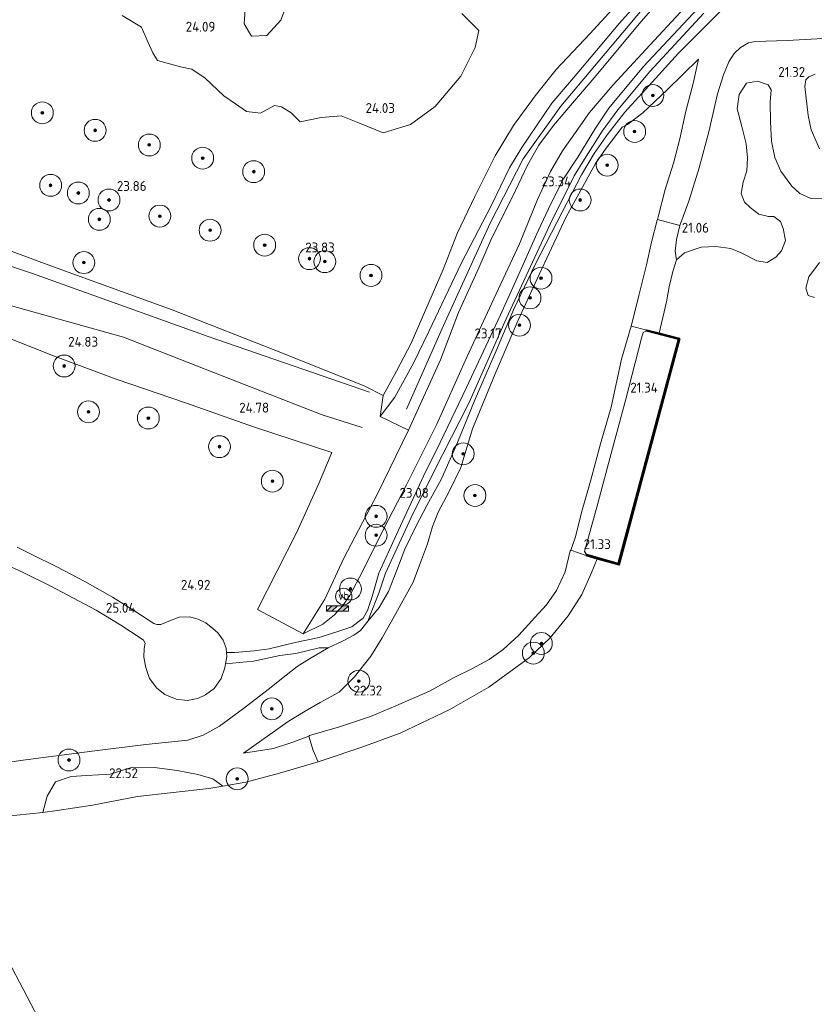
# Model space of a CAD drawing. Header units: metres. Extents: x 185049 to 189876, y 349292 to 352302.
# Tile 243 of 256: x 188096 to 188241, y 351615 to 351795. Entities that reach past the tile are written whole.
import ezdxf
from ezdxf.enums import TextEntityAlignment as Align

# ---------------------------------------------------------------- set-up
doc = ezdxf.new("R2010")
doc.units = ezdxf.units.M
for name, color, linetype, lineweight in [('B-WE-GK-KADEMUUR-G', 150, 'Continuous', 35), ('B-WE-GK-KADEMUUR-GV', 150, 'Continuous', 35), ('B-WE-GR-BOOM-S', 90, 'Continuous', 25), ('B-WE-GR-GRAS-GV', 60, 'Continuous', 13), ('B-WE-GW-OPHOGING_KRUIN-G', 90, 'Continuous', 18), ('B-WE-GW-TALUD_KRUIN-G', 90, 'Continuous', 18), ('B-WE-GW-TALUD_TEEN-G', 90, 'Continuous', 18), ('B-WE-IE-MEUBILAIR_WEGMEUBILAIR-S', 7, 'Continuous', 25), ('B-WE-OB-BEKLEDING_STEEN-GV', 30, 'Continuous', 18), ('B-WE-OG-BREUKLIJN-G', 7, 'Continuous', 18), ('B-WE-OG-HOOGTELIJN-G', 7, 'Continuous', 18), ('B-WE-OG-TERREIN_GROEN-GV', 7, 'Continuous', 18), ('B-WE-OG-WATER_HAVEN-GV', 170, 'Continuous', 18), ('B-WE-OG-WATER_POEL-GV', 7, 'Continuous', 18), ('B-WE-VH-VERHARDING_ASFALT-GV', 252, 'Continuous', 18), ('B-WE-VH-VERHARDING_HALFVERHARDING-GV', 252, 'Continuous', 18), ('X-XX-AL-HOOGTELABEL-S', 7, 'Continuous', 25)]:
    doc.layers.add(name, color=color, linetype=linetype, lineweight=lineweight)
doc.styles.add('NLCS-ISO', font='NLCS-ISO.ttf')
doc.styles.add('NLCS-ISO-ANNOTATIVE-T18', font='NLCS-ISO.ttf', dxfattribs={"height": 1.8})

# ---------------------------------------------------------------- blocks, each defined once
blk = doc.blocks.new('SAL-HOOGTELABEL-SO')
at = {"color": 0, "linetype": 'ByBlock', "lineweight": -2, "style": 'NLCS-ISO-ANNOTATIVE-T18'}
blk.add_attdef('HOOGTE', text='', height=1.8, dxfattribs=at).set_placement((2.79, 0), align=Align.RIGHT)
blk = doc.blocks.new('SGR-BOOM_01-SO')
at = {"linetype": 'ByBlock', "lineweight": 18}
h = blk.add_hatch(color=0, dxfattribs=at)
h.dxf.hatch_style = 1
edge = h.paths.add_edge_path()
edge.add_arc((0, 0), 0.25, 0, 360)
at = {"color": 0, "linetype": 'ByBlock', "lineweight": 18}
for radius in [2, 0.25]:
    blk.add_circle((0, 0), radius, dxfattribs=at)
blk = doc.blocks.new('SIE-WEG_SLAGBOOM-SO')
at = {"linetype": 'ByBlock', "lineweight": 18}
h = blk.add_hatch(color=0, dxfattribs=at)
h.dxf.hatch_style = 1
h.paths.add_polyline_path([(0, 0.5), (-1, 0.5), (-2, -0.5), (-1, -0.5)])
h.paths.add_polyline_path([(2, 0.5), (1, 0.5), (0, -0.5), (1, -0.5)])
at = {"color": 0, "linetype": 'ByBlock', "lineweight": 18}
blk.add_lwpolyline([(-2, 0.5), (2, 0.5), (2, -0.5), (-2, -0.5)], close=True, dxfattribs=at)
for points in [[(-2, -0.5), (-1, 0.5)], [(-1, -0.5), (0, 0.5)], [(0, -0.5), (1, 0.5)], [(1, -0.5), (2, 0.5)]]:
    blk.add_lwpolyline(points, dxfattribs=at)
blk = doc.blocks.new('SIE-WEG_PAAL_VERKEERSBORD-SO')
at = {"color": 0, "linetype": 'ByBlock', "lineweight": 18}
blk.add_circle((0, 0), 1.5, dxfattribs=at)
at = {"color": 0, "linetype": 'ByBlock', "lineweight": 18, "style": 'NLCS-ISO'}
blk.add_text('vb', height=1.5, dxfattribs=at).set_placement((0, 0.13), align=Align.MIDDLE_CENTER)

msp = doc.modelspace()

# ---------------------------------------------------------------- linework, layer by layer
at = {"layer": 'B-WE-GK-KADEMUUR-G'}
msp.add_polyline3d([(188199.62, 351697.409, 21.323), (188201.573, 351696.835, 21.288), (188205.449, 351695.752, 21.304), (188216.483, 351736.92, 21.304), (188212.863, 351737.874, 21.319), (188210.639, 351738.419, 21.319)], dxfattribs=at)
at = {"layer": 'B-WE-GK-KADEMUUR-GV'}
msp.add_polyline3d([(188216.605, 351736.991, 20.878), (188205.52, 351695.628, 20.886), (188201.529, 351696.731, 20.882), (188199.523, 351697.359, 21.304), (188199.564, 351697.503, 21.304), (188205.379, 351695.876, 21.304), (188216.36, 351736.848, 21.304), (188210.56, 351738.375, 21.304), (188210.599, 351738.513, 21.304), (188212.874, 351737.971, 20.882)], close=True, dxfattribs=at)
at = {"layer": 'B-WE-GR-GRAS-GV'}
for points in [[(188078.804, 351833.118, 24.017), (188101.196, 351827.62, 24.107), (188125.418, 351821.571, 24.1), (188151.777, 351815.023, 24.103), (188173.498, 351809.552, 24.127), (188198.082, 351803.513, 24.509), (188207.785, 351800.986, 24.82), (188200.181, 351792.65, 24.545), (188194.007, 351786.136, 24.332), (188190.171, 351781.33, 24.186), (188186.241, 351775.87, 24.044), (188182.875, 351770.372, 24.076), (188179.227, 351763.058, 23.989), (188175.961, 351756.145, 23.997), (188173.392, 351749.578, 24.076), (188167.51, 351736.166, 24.037), (188164.879, 351731.015, 23.958), (188162.439, 351726.575, 24.237), (188159.042, 351728.266, 24.202), (188143.986, 351734.284, 24.08), (188123.819, 351742.204, 24.017), (188102.18, 351750.104, 23.93), (188072.397, 351761.081, 23.911)], [(188218.777, 351805.522, 25.407), (188209.214, 351794.48, 25.415), (188201.315, 351785.022, 25.423), (188197.016, 351779.973, 25.45), (188193.518, 351775.926, 25.427), (188190.872, 351772.278, 25.391), (188188.764, 351768.675, 25.34), (188186.035, 351762.849, 25.372), (188182.236, 351755.25, 25.379), (188179.886, 351749.92, 25.368), (188176.174, 351741.745, 25.301), (188172.908, 351733.089, 25.167), (188167.06, 351720.25, 24.903), (188161.841, 351722.738, 24.867), (188164.536, 351726.241, 25.104), (188168.047, 351732.575, 25.112), (188170.745, 351738.255, 25.167), (188176.706, 351750.789, 25.21), (188182.227, 351761.373, 25.305), (188185.505, 351768.165, 25.356), (188187.748, 351771.909, 25.328), (188190.42, 351775.864, 25.336), (188193.264, 351779.961, 25.391), (188197.193, 351784.585, 25.419), (188205.594, 351794.615, 25.454), (188216.497, 351806.784, 25.541)], [(188216.497, 351806.784, 25.541), (188205.594, 351794.615, 25.454), (188197.193, 351784.585, 25.419), (188193.264, 351779.961, 25.391), (188190.42, 351775.864, 25.336), (188187.748, 351771.909, 25.328), (188185.505, 351768.165, 25.356), (188182.227, 351761.373, 25.305), (188176.706, 351750.789, 25.21), (188170.745, 351738.255, 25.167), (188168.047, 351732.575, 25.112), (188164.536, 351726.241, 25.104), (188161.841, 351722.738, 24.867), (188162.439, 351726.575, 24.237), (188164.879, 351731.015, 23.958), (188167.51, 351736.166, 24.037), (188173.392, 351749.578, 24.076), (188175.961, 351756.145, 23.997), (188179.227, 351763.058, 23.989), (188182.875, 351770.372, 24.076), (188186.241, 351775.87, 24.044), (188190.171, 351781.33, 24.186), (188194.007, 351786.136, 24.332), (188200.181, 351792.65, 24.545), (188207.785, 351800.986, 24.82)], [(188218.337, 351798.294, 23.324), (188211.913, 351791.438, 23.355), (188204.411, 351783.25, 23.489), (188200.115, 351778.296, 23.493), (188197.683, 351774.829, 23.43), (188195.214, 351771.272, 23.41), (188192.97, 351767.523, 23.406), (188190.636, 351762.37, 23.363), (188187.325, 351754.29, 23.343), (188182.204, 351743.32, 23.284), (188177.374, 351732.899, 23.198), (188172.217, 351721.337, 23.178), (188166.667, 351710.236, 23.095), (188162.535, 351702.298, 23.08), (188158.697, 351694.524, 23.237), (188156.348, 351690.045, 23.391), (188155.044, 351688.226, 23.525), (188153.504, 351686.482, 23.765), (188151.373, 351684.772, 24.111), (188147.761, 351683.066, 24.93), (188151.72, 351689.373, 24.934), (188155.206, 351696.839, 24.946), (188161.292, 351708.464, 24.887), (188167.06, 351720.25, 24.903), (188172.908, 351733.089, 25.167), (188176.174, 351741.745, 25.301), (188179.886, 351749.92, 25.368), (188182.236, 351755.25, 25.379), (188186.035, 351762.849, 25.372), (188188.764, 351768.675, 25.34), (188190.872, 351772.278, 25.391), (188193.518, 351775.926, 25.427), (188197.016, 351779.973, 25.45), (188201.315, 351785.022, 25.423), (188209.214, 351794.48, 25.415), (188218.777, 351805.522, 25.407)], [(188090.258, 351738.533, 24.832), (188102.177, 351733.834, 24.828), (188113.628, 351729.553, 24.836), (188126.26, 351725.262, 24.808), (188138.925, 351720.774, 24.804), (188153.009, 351716.15, 24.879), (188150.671, 351710.519, 25.009), (188146.611, 351701.632, 25.163), (188139.432, 351687.51, 25.104), (188147.761, 351683.066, 24.93), (188151.373, 351684.772, 24.111), (188153.504, 351686.482, 23.765), (188155.044, 351688.226, 23.525), (188156.348, 351690.045, 23.391), (188158.697, 351694.524, 23.237), (188162.535, 351702.298, 23.08), (188166.667, 351710.236, 23.095), (188172.217, 351721.337, 23.178), (188177.374, 351732.899, 23.198), (188182.204, 351743.32, 23.284), (188187.325, 351754.29, 23.343), (188190.636, 351762.37, 23.363), (188192.97, 351767.523, 23.406), (188195.214, 351771.272, 23.41), (188197.683, 351774.829, 23.43), (188200.115, 351778.296, 23.493), (188204.411, 351783.25, 23.489), (188211.913, 351791.438, 23.355), (188218.337, 351798.294, 23.324)], [(188219.957, 351797.362, 23.206), (188209.983, 351786.662, 23.243), (188203.655, 351779.061, 23.266), (188201.243, 351775.425, 23.281), (188197.993, 351770.122, 23.243), (188195.346, 351766.187, 23.198), (188193.1, 351761.716, 23.116), (188190.718, 351756.645, 23.042), (188186.96, 351748.17, 22.959), (188183.84, 351741.296, 23.004), (188177.668, 351728.017, 22.892), (188172.805, 351718.008, 22.952), (188169.787, 351711.836, 22.9), (188164.856, 351701.192, 22.818), (188161.635, 351694.119, 22.959), (188160.424, 351689.88, 23.087), (188159.551, 351687.31, 23.213), (188158.746, 351685.876, 23.266), (188157.81, 351685.176, 23.445), (188156.706, 351684.31, 23.647), (188154.701, 351683.646, 23.863), (188150.724, 351682.385, 24.296), (188146.313, 351681.426, 24.797), (188141.569, 351680.3, 24.924), (188138.863, 351679.905, 24.924), (188135.289, 351679.612, 24.871), (188133.786, 351679.646, 24.982), (188133.736, 351680.425, 24.98), (188133.176, 351681.88, 24.98), (188132.176, 351683.233, 24.98), (188131.307, 351684.016, 24.98), (188130.017, 351685.023, 24.98), (188128.585, 351685.691, 24.972), (188127.036, 351686.123, 24.988), (188125.135, 351686.108, 25.023), (188123.233, 351685.357, 25.031), (188121.794, 351684.731, 25.055), (188121.052, 351684.718, 25.047), (188120.474, 351684.943, 25.047), (188116.824, 351687.275, 25.051), (188112.927, 351689.713, 25.023), (188107.867, 351692.584, 25.003), (188102.754, 351695.269, 24.995), (188098.351, 351697.484, 24.995), (188095.519, 351698.86, 24.995)], [(188144.999, 351798.499, 23.964), (188143.685, 351795.121, 24.05), (188141.144, 351792.36, 24.239), (188138.377, 351792.212, 24.239), (188136.999, 351794.443, 24.256), (188137.315, 351798.899, 24.273)], [(188084.602, 351658.119, 24.663), (188096.138, 351659.9, 24.706), (188109.254, 351661.585, 24.769), (188119.038, 351662.799, 24.84), (188126.701, 351663.639, 24.824), (188129.51, 351664.542, 24.883), (188132.508, 351666.174, 24.883), (188136.862, 351669.368, 24.883), (188141.402, 351672.896, 24.903), (188144.706, 351675.477, 24.99), (188146.72, 351677.044, 25.045), (188148.943, 351678.448, 24.938), (188152.334, 351680.499, 24.37), (188154.952, 351681.722, 23.984), (188157.026, 351682.79, 23.765), (188158.285, 351683.659, 23.584), (188159.66, 351685.4, 23.434), (188161.68, 351687.853, 23.356), (188163.392, 351690.799, 23.08), (188164.891, 351694.651, 23.036), (188166.4, 351698.479, 22.985), (188168.383, 351702.642, 22.946), (188170.386, 351706.45, 22.954), (188173.055, 351711.355, 22.902), (188176.02, 351717.998, 22.918), (188179.254, 351725.884, 22.985), (188183.045, 351734.712, 23.095), (188186.262, 351742.199, 23.182), (188190.268, 351750.638, 23.213), (188195.102, 351760.097, 23.292), (188198.659, 351766.907, 23.328), (188200.947, 351770.766, 23.332), (188203.564, 351774.462, 23.304), (188206.584, 351778.329, 23.265), (188210.94, 351783.119, 23.241), (188216.415, 351789.104, 23.158), (188223.716, 351796.398, 23.048)], [(188114.718, 351796.025, 23.981), (188118.248, 351793.867, 24.067), (188119.395, 351791.175, 24.033), (188120.313, 351789.175, 24.016), (188121.156, 351787.79, 23.964), (188125.38, 351786.629, 23.964), (188127.454, 351786.164, 23.93), (188129.909, 351784.545, 23.861), (188133.283, 351781.311, 23.93), (188135.432, 351779.846, 23.947), (188137.427, 351778.459, 24.067), (188139.962, 351778.147, 24.084), (188142.578, 351779.524, 24.067), (188143.807, 351779.291, 24.067), (188145.572, 351778.212, 24.067), (188147.259, 351776.595, 24.136), (188151.103, 351777.355, 24.067), (188154.715, 351777.655, 24.033), (188158.093, 351776.342, 24.033), (188162.393, 351774.566, 24.084), (188167.391, 351776.093, 24.067), (188171.931, 351779.387, 24.084), (188176.63, 351784.91, 24.136), (188179.253, 351790.13, 24.187), (188179.874, 351793.28, 24.222), (188176.807, 351796.359, 24.222)], [(188223.716, 351796.398, 23.048), (188216.415, 351789.104, 23.158), (188210.94, 351783.119, 23.241), (188206.584, 351778.329, 23.265), (188203.564, 351774.462, 23.304), (188200.947, 351770.766, 23.332), (188198.659, 351766.907, 23.328), (188195.102, 351760.097, 23.292), (188190.268, 351750.638, 23.213), (188186.262, 351742.199, 23.182), (188183.045, 351734.712, 23.095), (188179.254, 351725.884, 22.985), (188176.02, 351717.998, 22.918), (188173.055, 351711.355, 22.902), (188170.386, 351706.45, 22.954), (188168.383, 351702.642, 22.946), (188166.4, 351698.479, 22.985), (188164.891, 351694.651, 23.036), (188163.392, 351690.799, 23.08), (188161.68, 351687.853, 23.356), (188159.66, 351685.4, 23.434), (188159.989, 351686.347, 23.464), (188161.641, 351690.487, 23.123), (188162.849, 351694.1, 22.982), (188164.225, 351697.17, 22.93), (188167.545, 351704.276, 22.937), (188171.67, 351712.65, 22.974), (188178.108, 351725.295, 22.974), (188184.886, 351740.61, 23.042), (188193.339, 351758.76, 23.109), (188195.586, 351763.231, 23.101), (188197.329, 351766.701, 23.139), (188199.206, 351769.769, 23.191), (188202.422, 351774.839, 23.161), (188205.302, 351778.74, 23.124), (188211.161, 351785.742, 23.154), (188221.035, 351796.409, 23.131)], [(188244.995, 351791.925, 21), (188236.261, 351791.431, 20.957), (188230.43, 351791.237, 20.914), (188229.168, 351791.008, 20.941), (188227.692, 351790.137, 20.985), (188226.568, 351789.08, 20.969), (188225.606, 351787.515, 20.937), (188224.601, 351785.184, 20.929), (188223.504, 351781.702, 20.985), (188221.93, 351774.736, 20.973), (188220.176, 351768.173, 20.988), (188218.294, 351762.054, 21.004), (188216.641, 351757.62, 21.071), (188212.573, 351758.729, 21.989), (188212.699, 351759.214, 21.973), (188213.944, 351764.179, 21.965), (188215.45, 351768.992, 21.922), (188216.614, 351773.468, 21.926), (188217.757, 351778.518, 21.926), (188219.086, 351783.56, 21.93), (188220.058, 351788.048, 21.871), (188214.297, 351782.42, 21.941), (188209.845, 351778.204, 21.969), (188207.067, 351776.068, 21.938), (188206.122, 351775.566, 21.941), (188203.14, 351771.78, 21.949), (188201.222, 351768.933, 21.934), (188198.815, 351764.644, 21.969), (188195.853, 351759.193, 21.953), (188193.162, 351753.49, 21.949), (188190.528, 351747.864, 21.949), (188187.092, 351740.316, 21.882), (188182.871, 351730.52, 21.808), (188178.721, 351720.482, 21.855), (188176.578, 351713.434, 22.067), (188174.501, 351709.049, 22.17), (188172.465, 351705.287, 22.253), (188171.435, 351702.621, 22.241), (188170.49, 351699.501, 22.197), (188169.389, 351696.536, 22.146), (188167.887, 351692.491, 22.15), (188164.741, 351686.754, 22.241), (188162.229, 351682.297, 22.323), (188160.133, 351678.972, 22.548), (188157.157, 351675.207, 22.674), (188154.383, 351672.395, 22.772), (188150.893, 351670.517, 22.855), (188148.176, 351668.935, 23.001), (188145.037, 351667.035, 23.052), (188136.891, 351661.252, 22.926), (188142.395, 351662.104, 22.654), (188145.694, 351663.155, 22.56), (188148.796, 351664.35, 22.607), (188149.636, 351661.745, 21.685), (188150.504, 351659.65, 20.882), (188143.459, 351657.609, 20.886), (188137.338, 351655.958, 20.886), (188133.114, 351655.225, 20.886), (188131.288, 351656.563, 21.504), (188128.519, 351657.361, 22.234), (188124.752, 351658.08, 23.265), (188120.601, 351658.605, 23.523), (188116.605, 351658.67, 23.626), (188112.536, 351657.428, 23.66), (188108.272, 351657.146, 23.429), (188105.391, 351656.945, 23.514), (188102.513, 351655.976, 23.128), (188101.022, 351653.359, 22.784), (188100.224, 351650.398, 20.886), (188093.07, 351649.654, 20.886)], [(188093.037, 351695.897, 25.011), (188096.61, 351694.249, 25.019), (188101.671, 351691.735, 25.015), (188105.798, 351689.538, 25.015), (188109.983, 351687.332, 25.023), (188114.437, 351684.592, 25.031), (188117.975, 351682.303, 25.031), (188118.631, 351681.855, 25.031), (188118.897, 351681.358, 25.031), (188118.738, 351680.38, 25.027), (188118.699, 351678.752, 25.031), (188119.021, 351676.897, 25.003), (188119.699, 351674.877, 24.964), (188121.042, 351673.137, 24.96), (188122.536, 351671.952, 24.956), (188124.57, 351671.076, 24.956), (188126.612, 351670.866, 24.972), (188128.512, 351671.195, 24.992), (188129.966, 351671.905, 24.992), (188131.517, 351673.073, 24.992), (188132.797, 351674.906, 24.995), (188133.47, 351676.815, 24.995), (188133.597, 351677.542, 24.991), (188138.737, 351678.052, 24.879), (188143.515, 351679.078, 24.864), (188146.455, 351679.439, 24.767), (188150.731, 351680.466, 24.438), (188152.334, 351680.499, 24.37), (188148.943, 351678.448, 24.938), (188146.72, 351677.044, 25.045), (188144.706, 351675.477, 24.99), (188141.402, 351672.896, 24.903), (188136.862, 351669.368, 24.883), (188132.508, 351666.174, 24.883), (188129.51, 351664.542, 24.883), (188126.701, 351663.639, 24.824), (188119.038, 351662.799, 24.84), (188109.254, 351661.585, 24.769), (188096.138, 351659.9, 24.706), (188084.602, 351658.119, 24.663)]]:
    msp.add_polyline3d(points, dxfattribs=at)
for points in [[(188142.395, 351662.104, 22.654), (188136.891, 351661.252, 22.926), (188145.037, 351667.035, 23.052), (188148.176, 351668.935, 23.001), (188150.893, 351670.517, 22.855), (188154.383, 351672.395, 22.772), (188157.157, 351675.207, 22.674), (188160.133, 351678.972, 22.548), (188162.229, 351682.297, 22.323), (188164.741, 351686.754, 22.241), (188167.887, 351692.491, 22.15), (188169.389, 351696.536, 22.146), (188170.49, 351699.501, 22.197), (188171.435, 351702.621, 22.241), (188172.465, 351705.287, 22.253), (188174.501, 351709.049, 22.17), (188176.578, 351713.434, 22.067), (188178.721, 351720.482, 21.855), (188182.871, 351730.52, 21.808), (188187.092, 351740.316, 21.882), (188190.528, 351747.864, 21.949), (188193.162, 351753.49, 21.949), (188195.853, 351759.193, 21.953), (188198.815, 351764.644, 21.969), (188201.222, 351768.933, 21.934), (188203.14, 351771.78, 21.949), (188206.122, 351775.566, 21.941), (188207.067, 351776.068, 21.938), (188209.845, 351778.204, 21.969), (188214.297, 351782.42, 21.941), (188220.058, 351788.048, 21.871), (188219.086, 351783.56, 21.93), (188217.757, 351778.518, 21.926), (188216.614, 351773.468, 21.926), (188215.45, 351768.992, 21.922), (188213.944, 351764.179, 21.965), (188212.699, 351759.214, 21.973), (188212.573, 351758.729, 21.989), (188212.483, 351758.583, 21.989), (188211.446, 351754.591, 21.977), (188210.555, 351750.433, 21.934), (188209.127, 351744.823, 21.918), (188207.831, 351739.686, 21.91), (188207.746, 351739.214, 21.934), (188206, 351733.183, 21.981), (188204.067, 351724.465, 21.965), (188202.104, 351717.758, 21.981), (188200.297, 351710.914, 22.02), (188198.799, 351705.641, 21.973), (188197.48, 351700.552, 21.989), (188196.69, 351698.314, 22.028), (188196.606, 351698.177, 22.028), (188195.696, 351694.344, 22.02), (188194.112, 351690.971, 22.02), (188192.287, 351688.32, 22.02), (188190.162, 351686, 22.016), (188187.204, 351682.818, 22.012), (188184.315, 351680.188, 22.032), (188181.761, 351678.339, 22.02), (188178.624, 351676.629, 22.02), (188175.4, 351675.044, 22.016), (188170.91, 351672.552, 22.044), (188164.733, 351669.906, 22.06), (188160.12, 351667.962, 22.28), (188154.448, 351666.038, 22.453), (188148.945, 351664.445, 22.603), (188148.796, 351664.35, 22.607), (188145.694, 351663.155, 22.56)], [(188199.564, 351697.503, 21.304), (188199.523, 351697.359, 21.304), (188196.69, 351698.314, 22.028), (188197.48, 351700.552, 21.989), (188198.799, 351705.641, 21.973), (188200.297, 351710.914, 22.02), (188202.104, 351717.758, 21.981), (188204.067, 351724.465, 21.965), (188206, 351733.183, 21.981), (188207.746, 351739.214, 21.934), (188210.599, 351738.513, 21.304), (188210.56, 351738.375, 21.304), (188209.946, 351738.057, 21.374), (188209.646, 351737.042, 21.37), (188206.789, 351725.888, 21.363), (188204.322, 351716.892, 21.315), (188201.436, 351706.183, 21.339), (188199.191, 351698.058, 21.398)], [(188216.36, 351736.848, 21.304), (188205.379, 351695.876, 21.304), (188199.564, 351697.503, 21.304), (188199.191, 351698.058, 21.398), (188201.436, 351706.183, 21.339), (188204.322, 351716.892, 21.315), (188206.789, 351725.888, 21.363), (188209.646, 351737.042, 21.37), (188209.946, 351738.057, 21.374), (188210.56, 351738.375, 21.304)]]:
    msp.add_polyline3d(points, close=True, dxfattribs=at)
at = {"layer": 'B-WE-GW-OPHOGING_KRUIN-G'}
msp.add_polyline3d([(188226.705, 351824.434, 25.637), (188224.338, 351814.523, 25.557), (188207.174, 351794.021, 25.501), (188194.887, 351779.414, 25.494), (188187.991, 351769.824, 25.494), (188181.992, 351758.069, 25.494), (188173.428, 351739.368, 25.257), (188166.655, 351724.049, 25.123)], dxfattribs=at)
at = {"layer": 'B-WE-GW-TALUD_KRUIN-G'}
for points in [[(188229.77, 351818.298, 25.399), (188218.777, 351805.522, 25.407), (188209.214, 351794.48, 25.415), (188201.315, 351785.022, 25.423), (188197.016, 351779.973, 25.45), (188193.518, 351775.926, 25.427), (188190.872, 351772.278, 25.391), (188188.764, 351768.675, 25.34), (188186.035, 351762.849, 25.372), (188182.236, 351755.25, 25.379), (188179.886, 351749.92, 25.368), (188176.174, 351741.745, 25.301), (188172.908, 351733.089, 25.167), (188167.06, 351720.25, 24.903)], [(188239.498, 351814.311, 22.843), (188235.818, 351809.602, 22.95), (188230.572, 351803.623, 22.997), (188223.716, 351796.398, 23.048), (188216.415, 351789.104, 23.158), (188210.94, 351783.119, 23.241), (188206.584, 351778.329, 23.265), (188203.564, 351774.462, 23.304), (188200.947, 351770.766, 23.332), (188198.659, 351766.907, 23.328), (188195.102, 351760.097, 23.292), (188190.268, 351750.638, 23.213), (188186.262, 351742.199, 23.182), (188183.045, 351734.712, 23.095), (188179.254, 351725.884, 22.985), (188176.02, 351717.998, 22.918), (188173.055, 351711.355, 22.902), (188170.386, 351706.45, 22.954), (188168.383, 351702.642, 22.946), (188166.4, 351698.479, 22.985), (188164.891, 351694.651, 23.036), (188163.392, 351690.799, 23.08)], [(188161.841, 351722.738, 24.867), (188164.536, 351726.241, 25.104), (188168.047, 351732.575, 25.112), (188170.745, 351738.255, 25.167), (188176.706, 351750.789, 25.21), (188182.227, 351761.373, 25.305), (188185.505, 351768.165, 25.356), (188187.748, 351771.909, 25.328), (188190.42, 351775.864, 25.336), (188193.264, 351779.961, 25.391), (188197.193, 351784.585, 25.419), (188205.594, 351794.615, 25.454), (188216.497, 351806.784, 25.541), (188219.875, 351811.105, 25.525)], [(188220.058, 351788.048, 21.871), (188219.086, 351783.56, 21.93), (188217.757, 351778.518, 21.926), (188216.614, 351773.468, 21.926), (188215.45, 351768.992, 21.922), (188213.944, 351764.179, 21.965), (188212.699, 351759.214, 21.973), (188212.573, 351758.729, 21.989)], [(188212.573, 351758.729, 21.989), (188212.483, 351758.583, 21.989), (188211.446, 351754.591, 21.977), (188210.555, 351750.433, 21.934), (188209.127, 351744.823, 21.918), (188207.831, 351739.686, 21.91), (188207.746, 351739.214, 21.934)], [(188207.746, 351739.214, 21.934), (188206, 351733.183, 21.981), (188204.067, 351724.465, 21.965), (188202.104, 351717.758, 21.981), (188200.297, 351710.914, 22.02), (188198.799, 351705.641, 21.973), (188197.48, 351700.552, 21.989), (188196.69, 351698.314, 22.028)], [(188167.06, 351720.25, 24.903), (188161.292, 351708.464, 24.887), (188155.206, 351696.839, 24.946), (188151.72, 351689.373, 24.934), (188147.761, 351683.066, 24.93)], [(188196.69, 351698.314, 22.028), (188196.606, 351698.177, 22.028), (188195.696, 351694.344, 22.02), (188194.112, 351690.971, 22.02), (188192.287, 351688.32, 22.02), (188190.162, 351686, 22.016), (188187.204, 351682.818, 22.012), (188184.315, 351680.188, 22.032), (188181.761, 351678.339, 22.02), (188178.624, 351676.629, 22.02), (188175.4, 351675.044, 22.016), (188170.91, 351672.552, 22.044), (188164.733, 351669.906, 22.06), (188160.12, 351667.962, 22.28), (188154.448, 351666.038, 22.453), (188148.945, 351664.445, 22.603), (188148.796, 351664.35, 22.607)], [(188148.943, 351678.448, 24.938), (188152.334, 351680.499, 24.37), (188154.952, 351681.722, 23.984), (188157.026, 351682.79, 23.765), (188158.285, 351683.659, 23.584), (188159.66, 351685.4, 23.434), (188161.68, 351687.853, 23.356), (188163.392, 351690.799, 23.08)], [(188148.943, 351678.448, 24.938), (188146.72, 351677.044, 25.045), (188144.706, 351675.477, 24.99), (188141.402, 351672.896, 24.903), (188136.862, 351669.368, 24.883), (188132.508, 351666.174, 24.883), (188129.51, 351664.542, 24.883), (188126.701, 351663.639, 24.824), (188119.038, 351662.799, 24.84), (188109.254, 351661.585, 24.769), (188096.138, 351659.9, 24.706), (188084.602, 351658.119, 24.663)], [(188148.796, 351664.35, 22.607), (188145.694, 351663.155, 22.56), (188142.395, 351662.104, 22.654), (188136.891, 351661.252, 22.926)]]:
    msp.add_polyline3d(points, dxfattribs=at)
at = {"layer": 'B-WE-GW-TALUD_TEEN-G'}
for points in [[(188147.761, 351683.066, 24.93), (188151.373, 351684.772, 24.111), (188153.504, 351686.482, 23.765), (188155.044, 351688.226, 23.525), (188156.348, 351690.045, 23.391), (188158.697, 351694.524, 23.237), (188162.535, 351702.298, 23.08), (188166.667, 351710.236, 23.095), (188172.217, 351721.337, 23.178), (188177.374, 351732.899, 23.198), (188182.204, 351743.32, 23.284), (188187.325, 351754.29, 23.343), (188190.636, 351762.37, 23.363), (188192.97, 351767.523, 23.406), (188195.214, 351771.272, 23.41), (188197.683, 351774.829, 23.43), (188200.115, 351778.296, 23.493), (188204.411, 351783.25, 23.489), (188211.913, 351791.438, 23.355), (188218.337, 351798.294, 23.324), (188223.908, 351804.745, 23.249), (188233.554, 351816.589, 23.166)], [(188219.875, 351811.105, 25.525), (188214.577, 351807.229, 25.127), (188209.804, 351803.199, 24.804), (188207.785, 351800.986, 24.82), (188200.181, 351792.65, 24.545), (188194.007, 351786.136, 24.332), (188190.171, 351781.33, 24.186), (188186.241, 351775.87, 24.044), (188182.875, 351770.372, 24.076), (188179.227, 351763.058, 23.989), (188175.961, 351756.145, 23.997), (188173.392, 351749.578, 24.076), (188167.51, 351736.166, 24.037), (188164.879, 351731.015, 23.958), (188162.439, 351726.575, 24.237)], [(188216.641, 351757.62, 21.071), (188218.294, 351762.054, 21.004), (188220.176, 351768.173, 20.988), (188221.93, 351774.736, 20.973), (188223.504, 351781.702, 20.985), (188224.601, 351785.184, 20.929), (188225.606, 351787.515, 20.937), (188226.568, 351789.08, 20.969), (188227.692, 351790.137, 20.985), (188229.168, 351791.008, 20.941), (188230.43, 351791.237, 20.914), (188236.261, 351791.431, 20.957), (188244.995, 351791.925, 21), (188258.372, 351792.239, 20.933)], [(188220.058, 351788.048, 21.871), (188214.297, 351782.42, 21.941), (188209.845, 351778.204, 21.969), (188207.067, 351776.068, 21.938), (188206.122, 351775.566, 21.941), (188203.14, 351771.78, 21.949), (188201.222, 351768.933, 21.934), (188198.815, 351764.644, 21.969), (188195.853, 351759.193, 21.953), (188193.162, 351753.49, 21.949), (188190.528, 351747.864, 21.949), (188187.092, 351740.316, 21.882), (188182.871, 351730.52, 21.808), (188178.721, 351720.482, 21.855), (188176.578, 351713.434, 22.067), (188174.501, 351709.049, 22.17), (188172.465, 351705.287, 22.253), (188171.435, 351702.621, 22.241), (188170.49, 351699.501, 22.197), (188169.389, 351696.536, 22.146), (188167.887, 351692.491, 22.15), (188164.741, 351686.754, 22.241), (188162.229, 351682.297, 22.323), (188160.133, 351678.972, 22.548), (188157.157, 351675.207, 22.674), (188154.383, 351672.395, 22.772), (188150.893, 351670.517, 22.855), (188148.176, 351668.935, 23.001), (188145.037, 351667.035, 23.052), (188136.891, 351661.252, 22.926)], [(188216.033, 351751.383, 20.882), (188215.797, 351752.94, 20.992), (188216.017, 351755.052, 21.059), (188216.641, 351757.62, 21.071)], [(188199.564, 351697.503, 21.304), (188199.191, 351698.058, 21.398), (188201.436, 351706.183, 21.339), (188204.322, 351716.892, 21.315), (188206.789, 351725.888, 21.363), (188209.646, 351737.042, 21.37), (188209.946, 351738.057, 21.374), (188210.56, 351738.375, 21.304)], [(188210.599, 351738.513, 21.304), (188207.746, 351739.214, 21.934)], [(188161.841, 351722.738, 24.867), (188162.439, 351726.575, 24.237)], [(188199.523, 351697.359, 21.304), (188196.69, 351698.314, 22.028)]]:
    msp.add_polyline3d(points, dxfattribs=at)
at = {"layer": 'B-WE-OB-BEKLEDING_STEEN-GV'}
for points in [[(188214.198, 351743.695, 20.882), (188212.874, 351737.971, 20.882), (188210.599, 351738.513, 21.304), (188207.746, 351739.214, 21.934), (188207.831, 351739.686, 21.91), (188209.127, 351744.823, 21.918), (188210.555, 351750.433, 21.934), (188211.446, 351754.591, 21.977), (188212.483, 351758.583, 21.989), (188212.573, 351758.729, 21.989), (188216.641, 351757.62, 21.071), (188216.017, 351755.052, 21.059), (188215.797, 351752.94, 20.992), (188216.033, 351751.383, 20.882), (188215.326, 351749.245, 20.882), (188214.695, 351746.404, 20.882)], [(188151.461, 351659.927, 20.886), (188150.504, 351659.65, 20.882), (188149.636, 351661.745, 21.685), (188148.796, 351664.35, 22.607), (188148.945, 351664.445, 22.603), (188154.448, 351666.038, 22.453), (188160.12, 351667.962, 22.28), (188164.733, 351669.906, 22.06), (188170.91, 351672.552, 22.044), (188175.4, 351675.044, 22.016), (188178.624, 351676.629, 22.02), (188181.761, 351678.339, 22.02), (188184.315, 351680.188, 22.032), (188187.204, 351682.818, 22.012), (188190.162, 351686, 22.016), (188192.287, 351688.32, 22.02), (188194.112, 351690.971, 22.02), (188195.696, 351694.344, 22.02), (188196.606, 351698.177, 22.028), (188196.69, 351698.314, 22.028), (188199.523, 351697.359, 21.304), (188201.529, 351696.731, 20.882), (188200.408, 351694.048, 20.886), (188198.723, 351690.205, 20.886), (188196.228, 351686.296, 20.886), (188192.934, 351682.321, 20.886), (188189.145, 351678.69, 20.886), (188181.737, 351673.266, 20.886), (188174.478, 351669.163, 20.886), (188165.497, 351664.894, 20.886), (188158.528, 351662.335, 20.886)]]:
    msp.add_polyline3d(points, close=True, dxfattribs=at)
at = {"layer": 'B-WE-OG-BREUKLIJN-G'}
msp.add_polyline3d([(188159.9, 351727.172, 24.167), (188130.414, 351737.376, 23.978), (188098.317, 351748.891, 23.909), (188070.289, 351758.169, 23.978), (188062.381, 351761.566, 23.995), (188053.784, 351765.887, 23.961), (188042.274, 351773.595, 24.047), (188023.087, 351785.16, 24.133), (188010.195, 351793.562, 24.133), (187994.997, 351801.969, 24.081), (187973.346, 351810.543, 24.03), (187948.541, 351818.201, 24.03), (187920.361, 351827.941, 24.081), (187880.428, 351839.933, 23.944), (187819.69, 351861.419, 23.548), (187793.351, 351870.233, 23.05), (187783.673, 351872.021, 22.861), (187779.597, 351870.415, 22.81), (187776.901, 351866.963, 22.775), (187775.509, 351862.663, 22.878)], dxfattribs=at)
at = {"layer": 'B-WE-OG-HOOGTELIJN-G'}
msp.add_polyline3d([(188158.58, 351720.72, 24.923), (188151.285, 351723.04, 24.614), (188134.393, 351729.606, 24.717), (188114.968, 351737.253, 24.785), (188088.319, 351744.685, 24.717), (188073.192, 351749.787, 24.717), (188064.977, 351753.339, 24.648), (188056.993, 351756.967, 24.751), (188045.94, 351762.906, 24.82), (188032.129, 351772.924, 24.768), (188015.322, 351783.101, 24.82), (188001.813, 351790.66, 24.854), (187987.995, 351797.219, 24.717), (187977.938, 351801.697, 24.717), (187962.427, 351807.184, 24.648), (187945.839, 351811.675, 24.631), (187932.861, 351815.697, 24.717)], dxfattribs=at)
at = {"layer": 'B-WE-OG-TERREIN_GROEN-GV'}
for points in [[(188137.315, 351798.899, 24.273), (188136.999, 351794.443, 24.256), (188138.377, 351792.212, 24.239), (188141.144, 351792.36, 24.239), (188143.685, 351795.121, 24.05), (188144.999, 351798.499, 23.964)], [(188176.807, 351796.359, 24.222), (188179.874, 351793.28, 24.222), (188179.253, 351790.13, 24.187), (188176.63, 351784.91, 24.136), (188171.931, 351779.387, 24.084), (188167.391, 351776.093, 24.067), (188162.393, 351774.566, 24.084), (188158.093, 351776.342, 24.033), (188154.715, 351777.655, 24.033), (188151.103, 351777.355, 24.067), (188147.259, 351776.595, 24.136), (188145.572, 351778.212, 24.067), (188143.807, 351779.291, 24.067), (188142.578, 351779.524, 24.067), (188139.962, 351778.147, 24.084), (188137.427, 351778.459, 24.067), (188135.432, 351779.846, 23.947), (188133.283, 351781.311, 23.93), (188129.909, 351784.545, 23.861), (188127.454, 351786.164, 23.93), (188125.38, 351786.629, 23.964), (188121.156, 351787.79, 23.964), (188120.313, 351789.175, 24.016), (188119.395, 351791.175, 24.033), (188118.248, 351793.867, 24.067), (188114.718, 351796.025, 23.981)], [(188242.889, 351762.64, 20.882), (188240.573, 351762.549, 20.882), (188238.557, 351763.463, 20.882), (188237.097, 351764.81, 20.882), (188235.116, 351767.55, 20.882), (188233.969, 351770.03, 20.882), (188233.374, 351773.056, 20.882), (188233.232, 351776.541, 20.882), (188233.173, 351780.161, 20.882), (188233.331, 351782.414, 20.882), (188232.751, 351783.311, 20.882), (188230.855, 351783.997, 20.882), (188228.821, 351783.606, 20.882), (188227.478, 351781.533, 20.882), (188227.13, 351778.935, 20.882), (188227.981, 351775.738, 20.882), (188228.75, 351772.55, 20.882), (188229.022, 351769.984, 20.882), (188228.852, 351767.607, 20.882), (188228.227, 351765.567, 20.882), (188227.867, 351763.482, 20.882), (188228.45, 351761.92, 20.882), (188229.474, 351760.907, 20.882), (188231.082, 351759.717, 20.882), (188232.861, 351759.264, 20.882), (188233.827, 351759.277, 20.882), (188235.007, 351758.363, 20.882), (188235.543, 351757.092, 20.882), (188235.931, 351754.883, 20.882), (188235.224, 351752.976, 20.882), (188234.19, 351751.827, 20.882), (188232.599, 351750.894, 20.882), (188230.683, 351751.195, 20.882), (188227.98, 351752.559, 20.882), (188225.962, 351753.438, 20.882), (188223.236, 351753.808, 20.882), (188220.528, 351753.7, 20.882), (188217.456, 351752.631, 20.882), (188216.033, 351751.383, 20.882), (188215.797, 351752.94, 20.992), (188216.017, 351755.052, 21.059), (188216.641, 351757.62, 21.071), (188218.294, 351762.054, 21.004), (188220.176, 351768.173, 20.988), (188221.93, 351774.736, 20.973), (188223.504, 351781.702, 20.985), (188224.601, 351785.184, 20.929), (188225.606, 351787.515, 20.937), (188226.568, 351789.08, 20.969), (188227.692, 351790.137, 20.985), (188229.168, 351791.008, 20.941), (188230.43, 351791.237, 20.914), (188236.261, 351791.431, 20.957), (188244.995, 351791.925, 21)], [(188241.386, 351785.265, 20.882), (188240.226, 351784.801, 20.882), (188239.69, 351784.271, 20.882), (188239.494, 351782.998, 20.882), (188240.084, 351777.749, 20.882), (188240.635, 351775.136, 20.882), (188242.169, 351771.644, 20.882)], [(188072.397, 351761.081, 23.911), (188102.18, 351750.104, 23.93), (188123.819, 351742.204, 24.017), (188143.986, 351734.284, 24.08), (188159.042, 351728.266, 24.202), (188162.439, 351726.575, 24.237), (188161.841, 351722.738, 24.867), (188167.06, 351720.25, 24.903), (188161.292, 351708.464, 24.887), (188155.206, 351696.839, 24.946), (188151.72, 351689.373, 24.934), (188147.761, 351683.066, 24.93), (188139.432, 351687.51, 25.104), (188146.611, 351701.632, 25.163), (188150.671, 351710.519, 25.009), (188153.009, 351716.15, 24.879), (188138.925, 351720.774, 24.804), (188126.26, 351725.262, 24.808), (188113.628, 351729.553, 24.836), (188102.177, 351733.834, 24.828), (188090.258, 351738.533, 24.832)], [(188241.222, 351744.461, 20.878), (188240.089, 351744.874, 20.878), (188239.657, 351746.155, 20.878), (188240.192, 351748.244, 20.878), (188242.176, 351750.881, 20.878)]]:
    msp.add_polyline3d(points, dxfattribs=at)
msp.add_polyline3d([(188102.83, 351650.781, 20.886), (188100.224, 351650.398, 20.886), (188101.022, 351653.359, 22.784), (188102.513, 351655.976, 23.128), (188105.391, 351656.945, 23.514), (188108.272, 351657.146, 23.429), (188112.536, 351657.428, 23.66), (188116.605, 351658.67, 23.626), (188120.601, 351658.605, 23.523), (188124.752, 351658.08, 23.265), (188128.519, 351657.361, 22.234), (188131.288, 351656.563, 21.504), (188133.114, 351655.225, 20.886), (188130.564, 351654.782, 20.886), (188117.515, 351653.295, 20.886), (188109.266, 351651.721, 20.886)], close=True, dxfattribs=at)
at = {"layer": 'B-WE-OG-WATER_HAVEN-GV'}
msp.add_polyline3d([(188016.109, 351614.348, 20.886), (188023.369, 351618.175, 20.886), (188031.241, 351622.568, 20.886), (188037.506, 351625.989, 20.886), (188045.254, 351630.046, 20.886), (188053.08, 351634.216, 20.886), (188059.361, 351637.618, 20.886), (188066.25, 351641.155, 20.886), (188073.134, 351644.521, 20.886), (188077.663, 351646.717, 20.886), (188080.91, 351648.003, 20.886), (188106.198, 351599.862, 20.886)], dxfattribs=at)
at = {"layer": 'B-WE-OG-WATER_POEL-GV'}
for points in [[(188242.169, 351771.644, 20.882), (188240.635, 351775.136, 20.882), (188240.084, 351777.749, 20.882), (188239.494, 351782.998, 20.882), (188239.69, 351784.271, 20.882), (188240.226, 351784.801, 20.882), (188241.386, 351785.265, 20.882)], [(188093.07, 351649.654, 20.886), (188100.224, 351650.398, 20.886), (188102.83, 351650.781, 20.886), (188109.266, 351651.721, 20.886), (188117.515, 351653.295, 20.886), (188130.564, 351654.782, 20.886), (188133.114, 351655.225, 20.886), (188137.338, 351655.958, 20.886), (188143.459, 351657.609, 20.886), (188150.504, 351659.65, 20.882), (188151.461, 351659.927, 20.886), (188158.528, 351662.335, 20.886), (188165.497, 351664.894, 20.886), (188174.478, 351669.163, 20.886), (188181.737, 351673.266, 20.886), (188189.145, 351678.69, 20.886), (188192.934, 351682.321, 20.886), (188196.228, 351686.296, 20.886), (188198.723, 351690.205, 20.886), (188200.408, 351694.048, 20.886), (188201.529, 351696.731, 20.882), (188205.52, 351695.628, 20.886), (188216.605, 351736.991, 20.878), (188212.874, 351737.971, 20.882), (188214.198, 351743.695, 20.882), (188214.695, 351746.404, 20.882), (188215.326, 351749.245, 20.882), (188216.033, 351751.383, 20.882), (188217.456, 351752.631, 20.882), (188220.528, 351753.7, 20.882), (188223.236, 351753.808, 20.882), (188225.962, 351753.438, 20.882), (188227.98, 351752.559, 20.882), (188230.683, 351751.195, 20.882), (188232.599, 351750.894, 20.882), (188234.19, 351751.827, 20.882), (188235.224, 351752.976, 20.882), (188235.931, 351754.883, 20.882), (188235.543, 351757.092, 20.882), (188235.007, 351758.363, 20.882), (188233.827, 351759.277, 20.882), (188232.861, 351759.264, 20.882), (188231.082, 351759.717, 20.882), (188229.474, 351760.907, 20.882), (188228.45, 351761.92, 20.882), (188227.867, 351763.482, 20.882), (188228.227, 351765.567, 20.882), (188228.852, 351767.607, 20.882), (188229.022, 351769.984, 20.882), (188228.75, 351772.55, 20.882), (188227.981, 351775.738, 20.882), (188227.13, 351778.935, 20.882), (188227.478, 351781.533, 20.882), (188228.821, 351783.606, 20.882), (188230.855, 351783.997, 20.882), (188232.751, 351783.311, 20.882), (188233.331, 351782.414, 20.882), (188233.173, 351780.161, 20.882), (188233.232, 351776.541, 20.882), (188233.374, 351773.056, 20.882), (188233.969, 351770.03, 20.882), (188235.116, 351767.55, 20.882), (188237.097, 351764.81, 20.882), (188238.557, 351763.463, 20.882), (188240.573, 351762.549, 20.882), (188242.889, 351762.64, 20.882)], [(188242.176, 351750.881, 20.878), (188240.192, 351748.244, 20.878), (188239.657, 351746.155, 20.878), (188240.089, 351744.874, 20.878), (188241.222, 351744.461, 20.878)], [(188106.198, 351599.862, 20.886), (188080.91, 351648.003, 20.886)]]:
    msp.add_polyline3d(points, dxfattribs=at)
at = {"layer": 'B-WE-VH-VERHARDING_ASFALT-GV'}
msp.add_polyline3d([(188095.519, 351698.86, 24.995), (188098.351, 351697.484, 24.995), (188102.754, 351695.269, 24.995), (188107.867, 351692.584, 25.003), (188112.927, 351689.713, 25.023), (188116.824, 351687.275, 25.051), (188120.474, 351684.943, 25.047), (188121.052, 351684.718, 25.047), (188121.794, 351684.731, 25.055), (188123.233, 351685.357, 25.031), (188125.135, 351686.108, 25.023), (188127.036, 351686.123, 24.988), (188128.585, 351685.691, 24.972), (188130.017, 351685.023, 24.98), (188131.307, 351684.016, 24.98), (188132.176, 351683.233, 24.98), (188133.176, 351681.88, 24.98), (188133.736, 351680.425, 24.98), (188133.786, 351679.646, 24.982), (188133.833, 351678.902, 24.984), (188133.597, 351677.542, 24.991), (188133.47, 351676.815, 24.995), (188132.797, 351674.906, 24.995), (188131.517, 351673.073, 24.992), (188129.966, 351671.905, 24.992), (188128.512, 351671.195, 24.992), (188126.612, 351670.866, 24.972), (188124.57, 351671.076, 24.956), (188122.536, 351671.952, 24.956), (188121.042, 351673.137, 24.96), (188119.699, 351674.877, 24.964), (188119.021, 351676.897, 25.003), (188118.699, 351678.752, 25.031), (188118.738, 351680.38, 25.027), (188118.897, 351681.358, 25.031), (188118.631, 351681.855, 25.031), (188117.975, 351682.303, 25.031), (188114.437, 351684.592, 25.031), (188109.983, 351687.332, 25.023), (188105.798, 351689.538, 25.015), (188101.671, 351691.735, 25.015), (188096.61, 351694.249, 25.019), (188093.037, 351695.897, 25.011)], dxfattribs=at)
at = {"layer": 'B-WE-VH-VERHARDING_HALFVERHARDING-GV'}
msp.add_polyline3d([(188221.035, 351796.409, 23.131), (188211.161, 351785.742, 23.154), (188205.302, 351778.74, 23.124), (188202.422, 351774.839, 23.161), (188199.206, 351769.769, 23.191), (188197.329, 351766.701, 23.139), (188195.586, 351763.231, 23.101), (188193.339, 351758.76, 23.109), (188184.886, 351740.61, 23.042), (188178.108, 351725.295, 22.974), (188171.67, 351712.65, 22.974), (188167.545, 351704.276, 22.937), (188164.225, 351697.17, 22.93), (188162.849, 351694.1, 22.982), (188161.641, 351690.487, 23.123), (188159.989, 351686.347, 23.464), (188159.66, 351685.4, 23.434), (188158.285, 351683.659, 23.584), (188157.026, 351682.79, 23.765), (188154.952, 351681.722, 23.984), (188152.334, 351680.499, 24.37), (188150.731, 351680.466, 24.438), (188146.455, 351679.439, 24.767), (188143.515, 351679.078, 24.864), (188138.737, 351678.052, 24.879), (188133.597, 351677.542, 24.991), (188133.833, 351678.902, 24.984), (188133.786, 351679.646, 24.982), (188135.289, 351679.612, 24.871), (188138.863, 351679.905, 24.924), (188141.569, 351680.3, 24.924), (188146.313, 351681.426, 24.797), (188150.724, 351682.385, 24.296), (188154.701, 351683.646, 23.863), (188156.706, 351684.31, 23.647), (188157.81, 351685.176, 23.445), (188158.746, 351685.876, 23.266), (188159.551, 351687.31, 23.213), (188160.424, 351689.88, 23.087), (188161.635, 351694.119, 22.959), (188164.856, 351701.192, 22.818), (188169.787, 351711.836, 22.9), (188172.805, 351718.008, 22.952), (188177.668, 351728.017, 22.892), (188183.84, 351741.296, 23.004), (188186.96, 351748.17, 22.959), (188190.718, 351756.645, 23.042), (188193.1, 351761.716, 23.116), (188195.346, 351766.187, 23.198), (188197.993, 351770.122, 23.243), (188201.243, 351775.425, 23.281), (188203.655, 351779.061, 23.266), (188209.983, 351786.662, 23.243), (188219.957, 351797.362, 23.206)], dxfattribs=at)

# ---------------------------------------------------------------- block references
at = {"layer": 'B-WE-GR-BOOM-S'}
for p in [(188211.685, 351781.393, 22.552), (188100.122, 351778.225, 23.961), (188109.759, 351775.016, 24.004), (188208.368, 351774.791, 21.71), (188119.666, 351772.345, 23.978), (188129.42, 351769.943, 24.03), (188203.36, 351768.654, 21.916), (188138.751, 351767.465, 24.055), (188101.632, 351764.967, 23.935), (188106.7, 351763.573, 23.901), (188112.307, 351762.294, 23.952), (188198.43, 351762.287, 21.985), (188121.599, 351759.355, 23.952), (188110.533, 351758.763, 23.866), (188130.776, 351756.762, 23.944), (188140.76, 351754.052, 23.866), (188107.712, 351750.854, 23.798), (188148.939, 351751.576, 24.004), (188151.742, 351751.032, 23.952), (188160.19, 351748.518, 23.978), (188191.254, 351748.009, 22.088), (188189.249, 351744.401, 22.157), (188187.317, 351739.411, 22.14), (188104.105, 351731.97, 25.001), (188108.545, 351723.58, 24.682), (188119.492, 351722.457, 25.029), (188132.486, 351717.229, 24.997), (188177.049, 351715.918, 22.346), (188142.164, 351710.913, 25.045), (188179.185, 351708.306, 21.624), (188161.12, 351704.501, 23.909), (188161.113, 351701.043, 23.188), (188156.422, 351691.231, 23.543), (188191.326, 351681.285, 20.846), (188189.862, 351679.521, 20.828), (188157.963, 351674.399, 22.753), (188142.069, 351669.322, 23.806), (188104.992, 351659.991, 24.609), (188135.73, 351656.547, 21.143)]:
    msp.add_blockref('SGR-BOOM_01-SO', p, dxfattribs=at)
at = {"layer": 'B-WE-IE-MEUBILAIR_WEGMEUBILAIR-S'}
for name, p in [('SIE-WEG_PAAL_VERKEERSBORD-SO', (188155.2, 351689.852, 23.529)), ('SIE-WEG_SLAGBOOM-SO', (188154.049, 351687.667, 23.686))]:
    msp.add_blockref(name, p, dxfattribs=at)
at = {"layer": 'X-XX-AL-HOOGTELABEL-S'}
for p, values in [((188128.95, 351793.052, 24.088), {'HOOGTE': '24.09'}), ((188236.748, 351784.785, 21.323), {'HOOGTE': '21.32'}), ((188161.761, 351778.195, 24.029), {'HOOGTE': '24.03'}), ((188116.376, 351763.947, 23.855), {'HOOGTE': '23.86'}), ((188193.977, 351764.778, 23.336), {'HOOGTE': '23.34'}), ((188219.161, 351756.33, 21.055), {'HOOGTE': '21.06'}), ((188150.768, 351752.723, 23.832), {'HOOGTE': '23.83'}), ((188181.259, 351737.021, 23.17), {'HOOGTE': '23.17'}), ((188107.516, 351735.487, 24.832), {'HOOGTE': '24.83'}), ((188209.817, 351727.114, 21.335), {'HOOGTE': '21.34'}), ((188138.775, 351723.449, 24.777), {'HOOGTE': '24.78'}), ((188167.967, 351707.893, 23.08), {'HOOGTE': '23.08'}), ((188201.234, 351698.518, 21.331), {'HOOGTE': '21.33'}), ((188128.051, 351691.085, 24.919), {'HOOGTE': '24.92'}), ((188114.342, 351686.9, 25.041), {'HOOGTE': '25.04'}), ((188159.448, 351671.775, 22.323), {'HOOGTE': '22.32'}), ((188114.799, 351656.679, 22.516), {'HOOGTE': '22.52'})]:
    msp.add_blockref('SAL-HOOGTELABEL-SO', p, dxfattribs=at).add_auto_attribs(values)

doc.saveas('drawing.dxf')
